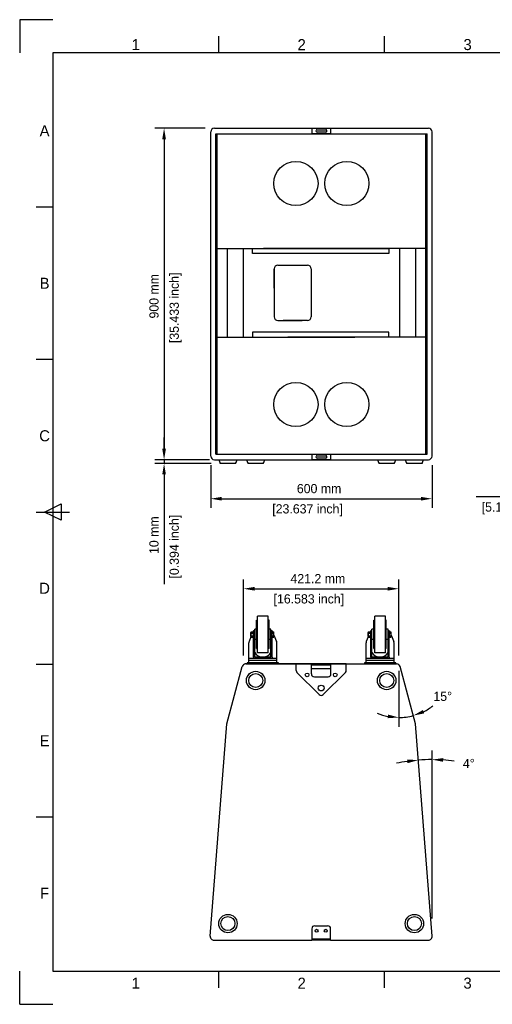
# Model space of a CAD drawing. Extents: x -90 to 3690, y 549 to 3222.
# Tile 1 of 2: x -90 to 1192, y 549 to 3222. Entities that reach past the tile are written whole.
import ezdxf
from ezdxf.enums import TextEntityAlignment as Align

# ---------------------------------------------------------------- set-up
doc = ezdxf.new("R2010")
doc.units = 0
for name, color, linetype in [('KF_ACC_B5_DIM', 1, 'CONTINUOUS'), ('KF_ACC_B5_FRONT', 7, 'CONTINUOUS'), ('KF_ACC_B5_TOP', 7, 'CONTINUOUS'), ('KF_FRAME_050', 6, 'CONTINUOUS'), ('KF_FRAME_070', 5, 'CONTINUOUS'), ('KF_FRAME_200', 8, 'CONTINUOUS')]:
    doc.layers.add(name, color=color, linetype=linetype)

# ---------------------------------------------------------------- blocks, each defined once
blk = doc.blocks.new('KF_ACC_B5_FRONT')
at = {"layer": 'KF_ACC_B5_FRONT'}
for p, q in [((-290.2, 0), (290.2, 0)), ((-25, 0), (25, 0)), ((-25, -15), (-25, 0)), ((25, 0), (25, -15)), ((-300.2, -890), (-300.2, -10)), ((-286.5, -15), (286.5, -15)), ((-286.5, -885), (-286.5, -15)), ((-283, -885), (-283, -15)), ((25, -15), (-25, -15)), ((-12, -4.5), (12, -4.5)), ((12, -10.5), (-12, -10.5)), ((283.1, -885), (283.1, -15)), ((286.5, -885), (286.5, -15)), ((300.2, -890), (300.2, -10)), ((-283, -327), (157.3, -327)), ((-255.7, -327), (-255.7, -567)), ((-212.2, -327), (-212.2, -567)), ((-186.7, -339.9), (-186.7, -327)), ((182.8, -339.9), (-186.7, -339.9)), ((283, -327), (-157.3, -327)), ((62.8, -327), (182.8, -327)), ((157.3, -327), (158.1, -327)), ((182.8, -327), (182.8, -339.9)), ((212.2, -327), (212.2, -567)), ((255.7, -327), (255.7, -567)), ((-118, -372), (-38, -372)), ((-128, -382), (-128, -512)), ((-128, -434.5), (-128, -382)), ((-28, -382), (-28, -512)), ((-118, -522), (-52.5, -522)), ((-38, -522), (-103.5, -522)), ((182.8, -553.9), (-186.7, -553.9)), ((-186.7, -553.9), (-186.7, -566.8)), ((182.8, -566.8), (182.8, -553.9)), ((-283, -567), (90.9, -567)), ((-186.7, -566.8), (-186.7, -567)), ((283, -567), (-90.9, -567)), ((182.8, -566.8), (182.8, -567)), ((-290.2, -900), (290.2, -900)), ((-290.2, -900), (290.2, -900)), ((-286.5, -885), (286.5, -885)), ((-25, -900), (-25, -885)), ((-25, -885), (25, -885)), ((25, -900), (-25, -900)), ((-12, -889.5), (12, -889.5)), ((12, -895.5), (-12, -895.5)), ((25, -885), (25, -900)), ((-233, -910), (-274.3, -910)), ((-157.6, -910), (-199, -910)), ((197.7, -910), (156.4, -910)), ((273.1, -910), (231.7, -910))]:
    blk.add_line(p, q, dxfattribs=at)
for centre in [(-69.1, -150), (69.1, -150), (-69.1, -750), (69.1, -750)]:
    blk.add_circle(centre, 60, dxfattribs=at)
for centre, radius, start, end in [((-290.2, -10), 10, 90, 180), ((-12, -7.5), 3, 90, 272.6894), ((12, -7.5), 3, 266.6893, 93.283), ((290.2, -10), 10, 0, 90), ((-118, -382), 10, 90, 180), ((-38, -382), 10, 0, 90), ((-118, -512), 10, 180, 270), ((-38, -512), 10, 270, 0), ((-290.2, -890), 10, 180, 270), ((-290.2, -890), 10, 180, 270), ((-253.6, -895.9), 25, 189.323, 214.1867), ((-253.6, -895.9), 25, 325.8133, 350.677), ((-178.3, -895.9), 25, 189.323, 214.1867), ((-178.3, -895.9), 25, 325.8133, 350.677), ((-12, -892.5), 3, 90, 272.6894), ((12, -892.5), 3, 266.6893, 93.283), ((177, -895.9), 25, 189.323, 214.1867), ((177, -895.9), 25, 325.8133, 350.677), ((252.4, -895.9), 25, 189.323, 214.1867), ((252.4, -895.9), 25, 325.8133, 350.677), ((290.2, -890), 10, 270, 0)]:
    blk.add_arc(centre, radius, start, end, dxfattribs=at)
blk = doc.blocks.new('KF_ACC_B5_TOP')
at = {"layer": 'KF_ACC_B5_TOP'}
for p, q in [((-175.4, 41.5), (-175.4, 118.5)), ((-175.4, 118.5), (-172.9, 118.5)), ((-172.9, 30), (-172.9, 130)), ((-143.9, 130), (-172.9, 130)), ((-143.9, 30), (-143.9, 130)), ((-141.4, 118.5), (-143.9, 118.5)), ((-141.4, 41.5), (-141.4, 118.5)), ((142.6, 41.5), (142.6, 118.5)), ((142.6, 118.5), (145.1, 118.5)), ((174.1, 130), (145.1, 130)), ((145.1, 30), (145.1, 130)), ((174.1, 30), (174.1, 130)), ((176.6, 118.5), (174.1, 118.5)), ((176.6, 41.5), (176.6, 118.5)), ((-190.7, 74.5), (-190.7, 85.5)), ((-190.1, 87.3), (-183.9, 87.3)), ((-190.1, 83.6), (-183.9, 83.6)), ((-183.4, 90), (-184.5, 87.3)), ((-183.4, 18), (-183.4, 90)), ((-180.4, 90), (-183.4, 90)), ((-183.4, 74.5), (-183.4, 85.5)), ((-175.4, 94), (-180.4, 94)), ((-180.4, 90), (-180.4, 94)), ((-180.4, 18), (-180.4, 90)), ((-136.4, 94), (-141.4, 94)), ((-136.4, 90), (-136.4, 94)), ((-136.4, 18), (-136.4, 90)), ((-133.4, 90), (-136.4, 90)), ((-133.4, 18), (-133.4, 90)), ((-133.4, 90), (-132.2, 87.3)), ((-133.4, 85.7), (-132.9, 85.7)), ((-133.4, 74.3), (-133.4, 85.7)), ((-132.9, 85.7), (-132.9, 87.3)), ((-132.9, 87.3), (-128.7, 87.3)), ((-132.9, 72.7), (-132.9, 87.3)), ((-132.9, 83.6), (-128.7, 83.6)), ((-128.1, 74.5), (-128.1, 85.5)), ((127.3, 74.5), (127.3, 85.5)), ((127.8, 87.3), (134.1, 87.3)), ((127.8, 83.6), (134.1, 83.6)), ((134.6, 90), (133.5, 87.3)), ((134.6, 18), (134.6, 90)), ((137.6, 90), (134.6, 90)), ((134.6, 74.5), (134.6, 85.5)), ((142.6, 94), (137.6, 94)), ((137.6, 90), (137.6, 94)), ((137.6, 18), (137.6, 90)), ((181.6, 94), (176.6, 94)), ((181.6, 90), (181.6, 94)), ((181.6, 18), (181.6, 90)), ((184.6, 90), (181.6, 90)), ((184.6, 18), (184.6, 90)), ((184.6, 90), (185.8, 87.3)), ((184.6, 85.7), (185.1, 85.7)), ((184.6, 74.3), (184.6, 85.7)), ((185.1, 85.7), (185.1, 87.3)), ((185.1, 87.3), (189.3, 87.3)), ((185.1, 72.7), (185.1, 87.3)), ((185.1, 83.6), (189.3, 83.6)), ((189.8, 74.5), (189.8, 85.5)), ((-196.4, 15), (-196.4, 57.7)), ((-190.4, 73.3), (-195.7, 60.9)), ((-190.1, 76.4), (-183.9, 76.4)), ((-190.1, 72.7), (-183.9, 72.7)), ((-175.4, 66), (-180.4, 66)), ((-136.4, 66), (-141.4, 66)), ((-133.4, 74.3), (-132.9, 74.3)), ((-132.9, 76.4), (-128.7, 76.4)), ((-132.9, 74.3), (-132.9, 72.7)), ((-132.9, 72.7), (-128.7, 72.7)), ((-128.1, 77.7), (-121, 60.9)), ((-120.4, 15), (-120.4, 57.7)), ((121.6, 15), (121.6, 57.7)), ((127.5, 73.3), (122.3, 60.9)), ((127.8, 76.4), (134.1, 76.4)), ((127.8, 72.7), (134.1, 72.7)), ((142.6, 66), (137.6, 66)), ((181.6, 66), (176.6, 66)), ((184.6, 74.3), (185.1, 74.3)), ((185.1, 76.4), (189.3, 76.4)), ((185.1, 74.3), (185.1, 72.7)), ((185.1, 72.7), (189.3, 72.7)), ((189.8, 77.7), (197, 60.9)), ((197.6, 15), (197.6, 57.7)), ((-175.4, 41.5), (-172.9, 41.5)), ((-143.9, 30), (-172.9, 30)), ((-141.4, 41.5), (-143.9, 41.5)), ((142.6, 41.5), (145.1, 41.5)), ((174.1, 30), (145.1, 30)), ((176.6, 41.5), (174.1, 41.5)), ((-204.5, 0), (204.5, 0)), ((-115.9, 3), (-200.9, 3)), ((-200.9, 3), (-200.9, 0)), ((-200.9, 0), (-115.9, 0)), ((-120.4, 15), (-196.4, 15)), ((-196.4, 3), (-196.4, 15)), ((-120.4, 9), (-196.4, 9)), ((-120.4, 3), (-196.4, 3)), ((-183.4, 18), (-183.4, 15)), ((-136.4, 18), (-180.4, 18)), ((-133.4, 18), (-133.4, 15)), ((-120.4, 3), (-120.4, 15)), ((-120.4, 3), (-120.4, 9)), ((-115.9, 0), (-115.9, 3)), ((202.1, 3), (117.1, 3)), ((117.1, 3), (117.1, 0)), ((197.6, 15), (121.6, 15)), ((121.6, 3), (121.6, 15)), ((197.6, 9), (121.6, 9)), ((197.6, 3), (121.6, 3)), ((134.6, 18), (134.6, 15)), ((181.6, 18), (137.6, 18)), ((184.6, 18), (184.6, 15)), ((197.6, 3), (197.6, 15)), ((197.6, 3), (197.6, 9)), ((202.1, 0), (202.1, 3)), ((-255.7, -162.4), (-214.2, -7.4)), ((68, 0), (-206.1, 0)), ((-176.6, 0), (-204.5, 0)), ((-175.6, 0), (-68, 0)), ((-68, -17.7), (-68, 0)), ((-65.7, -23.3), (-5.7, -83.3)), ((-26.5, -27), (-26.5, 0)), ((-26.5, -2.9), (26.5, -2.9)), ((26.5, -12.9), (-26.5, -12.9)), ((65.7, -23.3), (5.7, -83.3)), ((26.5, -27), (26.5, 0)), ((68, -17.7), (68, 0)), ((68, 0), (204.5, 0)), ((117.1, 0), (202.1, 0)), ((255.7, -162.4), (214.2, -7.4)), ((-18.5, -35), (18.7, -35)), ((-300.8, -739.2), (-255.7, -162.4)), ((300.8, -739.2), (255.7, -162.4)), ((-25.5, -718.9), (-25.5, -748.9)), ((-17.5, -710.9), (17.5, -710.9)), ((25.5, -748.9), (25.5, -718.6)), ((-25.5, -746.5), (-15, -746.5)), ((-15.4, -746.5), (25.5, -746.5)), ((-290.9, -749.9), (-25.5, -749.9)), ((-25.5, -748.9), (-25.5, -749.9)), ((25.5, -749.9), (-25.5, -749.9)), ((25.5, -748.9), (25.5, -749.9)), ((25.5, -749.9), (290.9, -749.9))]:
    blk.add_line(p, q, dxfattribs=at)
for centre, radius in [((-177.7, -45), 25), ((-177.7, -45), 19), ((-38.2, -29.9), 5), ((38.2, -29.9), 5), ((177.7, -45), 25), ((177.7, -45), 19), ((0, -65.5), 8), ((-253, -704.9), 25), ((-253, -704.9), 19), ((253, -704.9), 25), ((253, -704.9), 19), ((-12.5, -724.4), 4), ((12.5, -724.4), 4)]:
    blk.add_circle(centre, radius, dxfattribs=at)
for centre, radius, start, end in [((-187.3, 85.5), 3.35, 147.1328, 212.8672), ((-178.1, 80), 12.6, 163.2214, 196.7786), ((-186.7, 85.5), 3.35, 327.1328, 32.8672), ((-196, 80), 12.6, 343.2214, 16.7786), ((-131.5, 85.5), 3.35, 327.1328, 32.8672), ((-140.7, 80), 12.6, 343.2213, 16.7787), ((130.7, 85.5), 3.35, 147.1328, 212.8672), ((139.9, 80), 12.6, 163.2214, 196.7786), ((131.3, 85.5), 3.35, 327.1328, 32.8672), ((122, 80), 12.6, 343.2214, 16.7786), ((186.5, 85.5), 3.35, 327.1328, 32.8672), ((177.2, 80), 12.6, 343.2213, 16.7787), ((-188.4, 57.7), 8, 157, 180), ((-187.3, 74.5), 3.35, 147.1328, 212.8672), ((-186.7, 74.5), 3.35, 327.1328, 32.8672), ((-131.5, 74.5), 3.35, 327.1328, 32.8672), ((-128.4, 57.7), 8, 0, 23), ((129.6, 57.7), 8, 157, 180), ((130.7, 74.5), 3.35, 147.1328, 212.8672), ((131.3, 74.5), 3.35, 327.1328, 32.8672), ((186.5, 74.5), 3.35, 327.1328, 32.8672), ((189.6, 57.7), 8, 0, 23), ((-158.4, 43), 25, 208.3576, 331.6424), ((159.6, 43), 25, 208.3576, 331.6424), ((-204.5, -10), 10, 90, 165), ((-60, -17.7), 8, 180, 225), ((60, -17.7), 8, 315, 0), ((204.5, -10), 10, 15, 90), ((-18.5, -27), 8, 180, 270), ((18.5, -27), 8, 270, 0), ((0, -77.7), 8, 225, 315.0001), ((-17.5, -718.9), 8, 90, 180), ((17.5, -718.9), 8, 0, 90), ((-290.9, -739.9), 10, 175.5261, 270), ((290.9, -739.9), 10, 270, 4.4739)]:
    blk.add_arc(centre, radius, start, end, dxfattribs=at)
blk = doc.blocks.new('KF_ACC_B5_LAYOUT')
at = {"layer": 'KF_FRAME_050'}
for p, q in [((540, 2583), (540, 2628)), ((990, 2583), (990, 2628)), ((90, 2164.5), (45, 2164.5)), ((90, 1750.5), (45, 1750.5)), ((45, 1336.5), (135, 1336.5)), ((67.5, 1336.5), (112.5, 1359)), ((112.5, 1314), (67.5, 1336.5)), ((112.5, 1359), (112.5, 1314)), ((90, 922.5), (45, 922.5)), ((90, 508.5), (45, 508.5)), ((540, 45), (540, 90)), ((990, 45), (990, 90))]:
    blk.add_line(p, q, dxfattribs=at)
at = {"layer": 'KF_FRAME_070'}
for p, q in [((3690, 2583), (90, 2583)), ((90, 2583), (90, 90)), ((90, 90), (3690, 90))]:
    blk.add_line(p, q, dxfattribs=at)
at = {"layer": 'KF_FRAME_200'}
for p, q in [((90, 2673), (0, 2673)), ((0, 2673), (0, 2583)), ((0, 0), (0, 90)), ((0, 0), (90, 0))]:
    blk.add_line(p, q, dxfattribs=at)
at = {"layer": 'KF_FRAME_050'}
for s, p in [('1', (315, 2605.5)), ('2', (765, 2605.5)), ('3', (1215, 2605.5)), ('A', (67.5, 2371.5)), ('B', (67.5, 1957.5)), ('C', (67.5, 1543.5)), ('D', (67.5, 1129.5)), ('E', (67.5, 715.5)), ('F', (67.5, 301.5)), ('1', (315, 57.5)), ('2', (765, 57.5)), ('3', (1215, 57.5))]:
    blk.add_text(s, height=30, dxfattribs=at).set_placement(p, align=Align.MIDDLE)

msp = doc.modelspace()

# ---------------------------------------------------------------- linework, layer by layer
at = {"layer": 'KF_ACC_B5_DIM'}
for p, q in [((413.2, 2927.4), (276.6, 2927.4)), ((301.6, 2897.4), (301.6, 2057.4)), ((301.6, 2057.4), (301.6, 2087.4)), ((413.3, 2027.4), (276.6, 2027.4)), ((425.1, 2027.4), (276.6, 2027.4)), ((429.1, 2017.4), (276.6, 2017.4)), ((301.6, 2027.4), (301.6, 2017.4)), ((428.2, 2012.4), (428.2, 1896.5)), ((1028.6, 2012.4), (1028.6, 1896.5)), ((301.6, 1987.4), (301.6, 1689.9)), ((1433.2, 1926.5), (1148.2, 1926.5)), ((458.2, 1921.5), (998.6, 1921.5)), ((517.2, 1496), (517.2, 1702.1)), ((938.4, 1496), (938.4, 1702.1)), ((547.2, 1677.1), (908.4, 1677.1)), ((938.4, 1454), (938.4, 1302.6)), ((1028.6, 782.3), (1028.6, 1238.2))]:
    msp.add_line(p, q, dxfattribs=at)
for centre, radius, start, end in [((938.4, 1479), 151.4, 247.2492, 258.6246), ((938.4, 1479), 151.4, 296.3754, 307.7508), ((938.4, 1479), 151.4, 270, 285), ((1028.6, 733.9), 479.3, 98.0604, 101.6469), ((1028.6, 733.9), 479.3, 90, 94.4739), ((1028.6, 733.9), 479.3, 82.827, 86.4135)]:
    msp.add_arc(centre, radius, start, end, dxfattribs=at)
for points in [[(296.6, 2897.4), (306.6, 2897.4), (301.6, 2927.4)], [(296.6, 2057.4), (306.6, 2057.4), (301.6, 2027.4)], [(296.6, 2057.4), (306.6, 2057.4), (301.6, 2027.4)], [(296.6, 1987.4), (306.6, 1987.4), (301.6, 2017.4)], [(458.2, 1926.5), (458.2, 1916.5), (428.2, 1921.5)], [(998.6, 1926.5), (998.6, 1916.5), (1028.6, 1921.5)], [(547.2, 1682.1), (547.2, 1672.1), (517.2, 1677.1)], [(908.4, 1682.1), (908.4, 1672.1), (938.4, 1677.1)], [(1007.4, 1338.7), (1003.9, 1348), (977.6, 1332.8)], [(909.1, 1335.6), (908.1, 1325.6), (938.4, 1327.6)], [(960.9, 1213.5), (962, 1203.5), (991.2, 1211.8)], [(1058.5, 1207.3), (1058.8, 1217.3), (1028.6, 1213.2)]]:
    msp.add_solid(points, dxfattribs=at)

# ---------------------------------------------------------------- block references
msp.add_blockref('KF_ACC_B5_LAYOUT', (-90.1, 548.9), dxfattribs=at)
at = {"layer": 'KF_ACC_B5_FRONT'}
msp.add_blockref('KF_ACC_B5_FRONT', (728.4, 2927.4), dxfattribs=at)
at = {"layer": 'KF_ACC_B5_TOP'}
msp.add_blockref('KF_ACC_B5_TOP', (727.8, 1473), dxfattribs=at)

# ---------------------------------------------------------------- texts
at = {"layer": 'KF_ACC_B5_DIM'}
for s, p in [('[35.433 inch]', (341.6, 2344)), ('900 mm', (286.6, 2410.7)), ('10 mm', (286.6, 1771.5)), ('[0.394 inch]', (341.6, 1704.9))]:
    msp.add_text(s, height=25, rotation=90, dxfattribs=at).set_placement(p)
for s, p in [('600 mm', (661.8, 1936.5)), ('[23.637 inch]', (595.1, 1881.5)), ('[5.118 inch]', (1163.2, 1886.5)), ('421.2 mm', (644.5, 1692.1)), ('[16.583 inch]', (598.6, 1637.1)), ('15°', (1032.2, 1372.6)), ('4°', (1112.2, 1190.1))]:
    msp.add_text(s, height=25, dxfattribs=at).set_placement(p)

doc.saveas('drawing.dxf')
